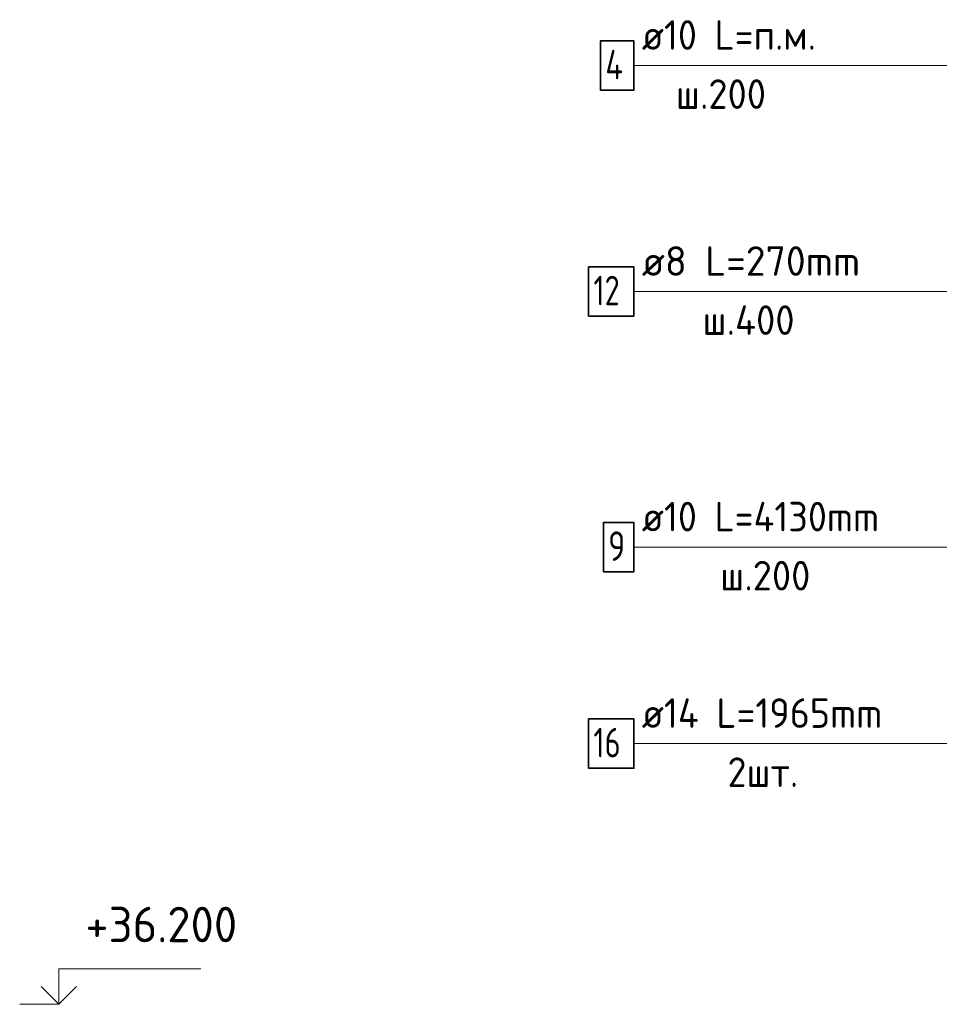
# Model space of a CAD drawing. Header units: millimetres. Extents: x -2995 to 60896, y -2809 to 57831.
# Tile 62 of 169: x 24723 to 26279, y 52263 to 53929. Entities that reach past the tile are written whole.
import ezdxf

# ---------------------------------------------------------------- set-up
doc = ezdxf.new("R2010")
doc.units = ezdxf.units.MM
for name, color, linetype, lineweight in [('Арм.стержн. вертикальными 1', 22, 'Continuous', 35), ('Арм.стержн.горизонт. 1', 180, 'Continuous', 35), ('Арм.стержн.горизонт. 2', 202, 'Continuous', 35), ('Высотная отметки_ общее', 7, 'Continuous', 13)]:
    doc.layers.add(name, color=color, linetype=linetype, lineweight=lineweight)
doc.layers.add('Арм.стержн.Стяжки', color=7, linetype='Continuous', lineweight=35, true_color=0x501e0f)
doc.styles.add('ISOCPEUR', font='ISOCPEUR')

# ---------------------------------------------------------------- blocks, each defined once
blk = doc.blocks.new('COMPLEX_ELEVATIONDIM_14')
at = {"layer": 'Высотная отметки_ общее', "color": 7, "linetype": 'Continuous', "lineweight": 13, "transparency": 33554687}
for p, q in [((24789.6, 52262.6), (24789.6, 52322.6)), ((24789.6, 52322.6), (25029.6, 52322.6)), ((24789.6, 52262.6), (24759.6, 52292.6)), ((24789.6, 52262.6), (24819.6, 52292.6)), ((24789.6, 52262.6), (24789.6, 52262.6)), ((24789.6, 52262.6), (24789.6, 52262.6)), ((24789.6, 52262.6), (24789.6, 52262.6)), ((24789.6, 52262.6), (24789.6, 52262.6))]:
    blk.add_line(p, q, dxfattribs=at)
blk.add_lwpolyline([(24789.6, 52262.6), (24729.6, 52262.6), (24729.6, 52262.6), (24723.4, 52262.6)], dxfattribs=at)
at = {"layer": 'Высотная отметки_ общее', "color": 7, "linetype": 'Continuous', "lineweight": 13, "transparency": 33554687, "insert": (24834.6, 52367.6), "char_height": 60, "width": 298.477, "attachment_point": 7, "style": 'ISOCPEUR'}
blk.add_mtext('\\W0.96;+36.200', dxfattribs=at)

msp = doc.modelspace()

# ---------------------------------------------------------------- linework, layer by layer
at = {"layer": 'Арм.стержн. вертикальными 1', "color": 7, "linetype": 'Continuous', "lineweight": 13, "transparency": 33554687}
msp.add_line((25762.3, 53036.2), (26492.3, 53036.2), dxfattribs=at)
at = {"layer": 'Арм.стержн. вертикальными 1', "color": 7, "linetype": 'Continuous', "lineweight": 35, "transparency": 33554687}
msp.add_lwpolyline([(25710.6, 52994.6), (25762.3, 52994.6), (25762.3, 53077.9), (25710.6, 53077.9), (25710.6, 52994.6)], dxfattribs=at)
at = {"layer": 'Арм.стержн.горизонт. 1', "color": 7, "linetype": 'Continuous', "lineweight": 13, "transparency": 33554687}
msp.add_line((25762.3, 53851.2), (26517.3, 53851.2), dxfattribs=at)
at = {"layer": 'Арм.стержн.горизонт. 1', "color": 7, "linetype": 'Continuous', "lineweight": 35, "transparency": 33554687}
msp.add_lwpolyline([(25705.6, 53809.6), (25762.3, 53809.6), (25762.3, 53892.9), (25705.6, 53892.9), (25705.6, 53809.6)], dxfattribs=at)
at = {"layer": 'Арм.стержн.горизонт. 2', "color": 7, "linetype": 'Continuous', "lineweight": 13, "transparency": 33554687}
msp.add_line((25762.3, 52703.7), (26492.3, 52703.7), dxfattribs=at)
at = {"layer": 'Арм.стержн.горизонт. 2', "color": 7, "linetype": 'Continuous', "lineweight": 35, "transparency": 33554687}
msp.add_lwpolyline([(25685.6, 52662.1), (25762.3, 52662.1), (25762.3, 52745.4), (25685.6, 52745.4), (25685.6, 52662.1)], dxfattribs=at)
at = {"layer": 'Арм.стержн.Стяжки', "color": 7, "linetype": 'Continuous', "lineweight": 13, "transparency": 33554687}
msp.add_line((25762.3, 53468.7), (26509.8, 53468.7), dxfattribs=at)
at = {"layer": 'Арм.стержн.Стяжки', "color": 7, "linetype": 'Continuous', "lineweight": 35, "transparency": 33554687}
msp.add_lwpolyline([(25685.6, 53427.1), (25762.3, 53427.1), (25762.3, 53510.4), (25685.6, 53510.4), (25685.6, 53427.1)], dxfattribs=at)

# ---------------------------------------------------------------- block references
at = {"layer": 'Высотная отметки_ общее', "color": 7, "linetype": 'Continuous', "lineweight": 13, "transparency": 33554687}
msp.add_blockref('COMPLEX_ELEVATIONDIM_14', (0, 0), dxfattribs=at)

# ---------------------------------------------------------------- texts
at = {"layer": 'Арм.стержн. вертикальными 1', "color": 7, "linetype": 'Continuous', "lineweight": 25, "transparency": 33554687, "char_height": 50, "attachment_point": 7, "style": 'ISOCPEUR'}
for s, insert, width in [('\\W0.94;ø10 L=4130mm ', (25775.6, 53062.9), 483.294), ('\\W0.78;9', (25718.9, 53012.9), 54.401), ('\\W0.95;ш.200 ', (25908.1, 52962.9), 218.666)]:
    msp.add_mtext(s, dxfattribs=dict(at, insert=insert, width=width))
at = {"layer": 'Арм.стержн.горизонт. 1', "color": 7, "linetype": 'Continuous', "lineweight": 25, "transparency": 33554687, "char_height": 50, "attachment_point": 7, "style": 'ISOCPEUR'}
for s, insert, width in [('\\W0.94;ø10 L=п.м.', (25775.6, 53877.9), 333.305), ('\\W0.80;4', (25713.9, 53827.9), 59.972), ('\\W0.95;ш.200 ', (25833.1, 53777.9), 218.666)]:
    msp.add_mtext(s, dxfattribs=dict(at, insert=insert, width=width))
at = {"layer": 'Арм.стержн.горизонт. 2', "color": 7, "linetype": 'Continuous', "lineweight": 25, "transparency": 33554687, "char_height": 50, "attachment_point": 7, "style": 'ISOCPEUR'}
for s, insert, width in [('\\W0.94;ø14 L=1965mm ', (25775.6, 52730.4), 483.294), ('\\W0.75;16', (25693.9, 52680.4), 78.713), ('\\W0.94;2шт. ', (25920.6, 52630.4), 193.548)]:
    msp.add_mtext(s, dxfattribs=dict(at, insert=insert, width=width))
at = {"layer": 'Арм.стержн.Стяжки', "color": 7, "linetype": 'Continuous', "lineweight": 25, "transparency": 33554687, "char_height": 50, "attachment_point": 7, "style": 'ISOCPEUR'}
for s, insert, width in [('\\W0.98;ø8 L=270mm ', (25775.6, 53495.4), 429.211), ('\\W0.75;12', (25693.9, 53445.4), 78.713), ('\\W0.95;ш.400 ', (25878.1, 53395.4), 223.706)]:
    msp.add_mtext(s, dxfattribs=dict(at, insert=insert, width=width))

doc.saveas('drawing.dxf')
